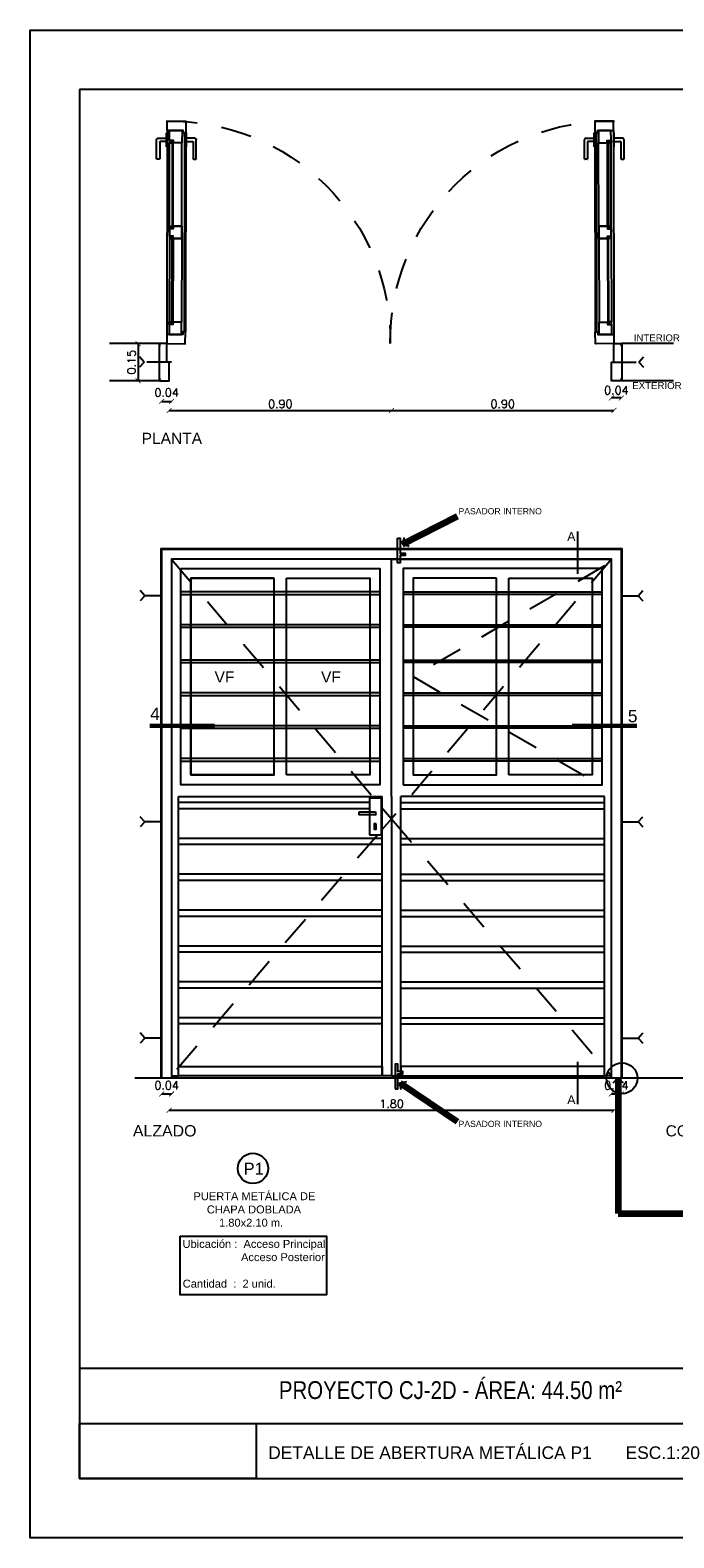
# Model space of a CAD drawing. Header units: millimetres. Extents: x 201 to 840, y 135 to 685.
# Tile 203 of 219: x 422.45 to 425.06, y 326.4 to 332.5. Entities that reach past the tile are written whole.
import ezdxf
from ezdxf.enums import TextEntityAlignment as Align

# ---------------------------------------------------------------- set-up
doc = ezdxf.new("R2010")
doc.units = ezdxf.units.MM
doc.linetypes.add('HIDDEN2', pattern=[0.1875, 0.125, -0.0625])
for name, color, linetype in [('01', 1, 'Continuous'), ('02', 2, 'Continuous'), ('03', 3, 'Continuous'), ('04', 4, 'Continuous'), ('ABERTURAS', 2, 'Continuous'), ('COTA DETALLE', 1, 'Continuous'), ('LAMINA', 6, 'Continuous'), ('LINEA DE CORTE', 4, 'Continuous'), ('LLAMADAS', 1, 'Continuous'), ('muro', 6, 'Continuous'), ('piso', 1, 'Continuous'), ('TEXTO DETALLE', 2, 'Continuous'), ('TEXTO LAMINA', 2, 'Continuous'), ('TEXTOS VARIOS', 3, 'Continuous')]:
    doc.layers.add(name, color=color, linetype=linetype)
doc.styles.add('ARIAL', font='arial.ttf', dxfattribs={"height": 0.06})
doc.styles.add('ROMANS', font='romans.shx')
doc.styles.add('STYLE1', font='ARIALUNI.TTF', dxfattribs={"height": 0.09})
doc.dimstyles.new('cota', dxfattribs={"dimscale": 0, "dimtxt": 0.11, "dimasz": 0.15, "dimexe": 0, "dimexo": 1.15, "dimgap": 0, "dimtad": 0, "dimzin": 0, "dimdsep": 46, "dimtxsty": 'STYLE1', "dimblk": 'OPEN90', "dimblk1": 'OPEN90', "dimblk2": 'CLOSEDBLANK', "dimcen": 1, "dimse1": 1, "dimse2": 1, "dimclrd": 1, "dimclre": 1, "dimclrt": 3, "dimadec": 0, "dimazin": 0, "dimtfac": 1, "dimtmove": 2, "dimatfit": 1, "dimldrblk": 'OPEN90', "dimfxl": 1, "dimtolj": 1, "dimtzin": 0, "dimarcsym": 0})
doc.dimstyles.new('COTAS5', dxfattribs={"dimscale": 0, "dimtxt": 0.05, "dimasz": 0.03, "dimexe": 0.18, "dimexo": 0.06, "dimgap": 0.01, "dimtad": 1, "dimzin": 1, "dimdsep": 46, "dimtxsty": 'ROMANS', "dimblk1": 'ARCHTICK', "dimblk2": 'ARCHTICK', "dimsah": 1, "dimcen": 0.2, "dimse1": 1, "dimse2": 1, "dimclrd": 1, "dimclre": 1, "dimclrt": 2, "dimazin": 0, "dimtfac": 3, "dimtmove": 2, "dimatfit": 3, "dimldrblk": 'ARCHTICK', "dimfxl": 1, "dimtolj": 1, "dimtzin": 0, "dimarcsym": 0})
picture_1 = doc.add_image_def('image1.jpg', size_in_pixel=(635, 198))
picture_2 = doc.add_image_def('image5.jpg', size_in_pixel=(635, 198))

# ---------------------------------------------------------------- blocks, each defined once
blk = doc.blocks.new('_ARCHTICK')
at = {"color": 0, "linetype": 'ByBlock', "const_width": 0.15}
blk.add_lwpolyline([(-0.5, -0.5), (0.5, 0.5)], dxfattribs=at)
blk = doc.blocks.new('*D162')
at = {"layer": 'COTA DETALLE', "color": 1, "ltscale": 0.01}
blk.add_line((422.8907, 331.2351), (422.8907, 331.0851), dxfattribs=at)
at = {"layer": 'DEFPOINTS', "color": 0, "ltscale": 0.01}
for p in [(422.9255, 331.2351), (422.8907, 331.0851), (422.9255, 331.0851)]:
    blk.add_point(p, dxfattribs=at)
at = {"layer": 'COTA DETALLE', "color": 1, "ltscale": 0.01, "xscale": 0.02, "yscale": 0.02, "zscale": 0.02}
for p, rotation in [((422.8907, 331.2351), 90), ((422.8907, 331.0851), 270)]:
    blk.add_blockref('_ARCHTICK', p, dxfattribs=dict(at, rotation=rotation))
at = {"layer": 'COTA DETALLE', "color": 2, "ltscale": 0.01, "insert": (422.8642, 331.1601), "char_height": 0.033, "attachment_point": 5, "rotation": 90, "style": 'ROMANS'}
blk.add_mtext('\\A1;0.15', dxfattribs=at)
blk = doc.blocks.new('*D163')
at = {"layer": 'COTA DETALLE', "color": 1, "ltscale": 0.01}
blk.add_line((422.9862, 331.0015), (423.0262, 331.0015), dxfattribs=at)
at = {"layer": 'DEFPOINTS', "color": 0, "ltscale": 0.01}
for p in [(422.9862, 331.0851), (423.0262, 331.0851), (423.0262, 331.0015)]:
    blk.add_point(p, dxfattribs=at)
at = {"layer": 'COTA DETALLE', "color": 1, "ltscale": 0.01, "xscale": 0.02, "yscale": 0.02, "zscale": 0.02, "rotation": 180}
blk.add_blockref('_ARCHTICK', (422.9862, 331.0015), dxfattribs=at)
at = {"layer": 'COTA DETALLE', "color": 1, "ltscale": 0.01, "xscale": 0.02, "yscale": 0.02, "zscale": 0.02}
blk.add_blockref('_ARCHTICK', (423.0262, 331.0015), dxfattribs=at)
at = {"layer": 'COTA DETALLE', "color": 2, "ltscale": 0.01, "insert": (423.0062, 331.0373), "char_height": 0.033, "attachment_point": 5, "style": 'ROMANS'}
blk.add_mtext('\\A1;0.04', dxfattribs=at)
blk = doc.blocks.new('*D164')
at = {"layer": 'COTA DETALLE', "color": 1, "ltscale": 0.01}
blk.add_line((423.0162, 330.9647), (423.9162, 330.9647), dxfattribs=at)
at = {"layer": 'DEFPOINTS', "color": 0, "ltscale": 0.01}
for p in [(423.0162, 331.1941), (423.9162, 331.1926), (423.9162, 330.9647)]:
    blk.add_point(p, dxfattribs=at)
at = {"layer": 'COTA DETALLE', "color": 1, "ltscale": 0.01, "xscale": 0.02, "yscale": 0.02, "zscale": 0.02, "rotation": 180}
blk.add_blockref('_ARCHTICK', (423.0162, 330.9647), dxfattribs=at)
at = {"layer": 'COTA DETALLE', "color": 1, "ltscale": 0.01, "xscale": 0.02, "yscale": 0.02, "zscale": 0.02}
blk.add_blockref('_ARCHTICK', (423.9162, 330.9647), dxfattribs=at)
at = {"layer": 'COTA DETALLE', "color": 2, "ltscale": 0.01, "insert": (423.4662, 330.9912), "char_height": 0.033, "attachment_point": 5, "style": 'ROMANS'}
blk.add_mtext('\\A1;0.90', dxfattribs=at)
blk = doc.blocks.new('*D165')
at = {"layer": 'COTA DETALLE', "color": 1, "ltscale": 0.01}
blk.add_line((424.8462, 331.0154), (424.8062, 331.0154), dxfattribs=at)
at = {"layer": 'DEFPOINTS', "color": 0, "ltscale": 0.01}
for p in [(424.8062, 331.0851), (424.8462, 331.0851), (424.8062, 331.0154)]:
    blk.add_point(p, dxfattribs=at)
at = {"layer": 'COTA DETALLE', "color": 1, "ltscale": 0.01, "xscale": 0.02, "yscale": 0.02, "zscale": 0.02, "rotation": 180}
blk.add_blockref('_ARCHTICK', (424.8062, 331.0154), dxfattribs=at)
at = {"layer": 'COTA DETALLE', "color": 1, "ltscale": 0.01, "xscale": 0.02, "yscale": 0.02, "zscale": 0.02}
blk.add_blockref('_ARCHTICK', (424.8462, 331.0154), dxfattribs=at)
at = {"layer": 'COTA DETALLE', "color": 2, "ltscale": 0.01, "insert": (424.8262, 331.0464), "char_height": 0.033, "attachment_point": 5, "style": 'ROMANS'}
blk.add_mtext('\\A1;0.04', dxfattribs=at)
blk = doc.blocks.new('*D166')
at = {"layer": 'COTA DETALLE', "color": 1, "ltscale": 0.01}
blk.add_line((423.9162, 330.9647), (424.8162, 330.9647), dxfattribs=at)
at = {"layer": 'DEFPOINTS', "color": 0, "ltscale": 0.01}
for p in [(423.9162, 331.1976), (424.8162, 331.1926), (424.8162, 330.9647)]:
    blk.add_point(p, dxfattribs=at)
at = {"layer": 'COTA DETALLE', "color": 1, "ltscale": 0.01, "xscale": 0.02, "yscale": 0.02, "zscale": 0.02, "rotation": 180}
blk.add_blockref('_ARCHTICK', (423.9162, 330.9647), dxfattribs=at)
at = {"layer": 'COTA DETALLE', "color": 1, "ltscale": 0.01, "xscale": 0.02, "yscale": 0.02, "zscale": 0.02}
blk.add_blockref('_ARCHTICK', (424.8162, 330.9647), dxfattribs=at)
at = {"layer": 'COTA DETALLE', "color": 2, "ltscale": 0.01, "insert": (424.3662, 330.9912), "char_height": 0.033, "attachment_point": 5, "style": 'ROMANS'}
blk.add_mtext('\\A1;0.90', dxfattribs=at)
blk = doc.blocks.new('*D167')
at = {"layer": 'COTA DETALLE', "color": 1, "ltscale": 0.01}
blk.add_line((422.9862, 328.2), (423.0262, 328.2), dxfattribs=at)
at = {"layer": 'DEFPOINTS', "color": 0, "ltscale": 0.01}
for p in [(422.9862, 328.2633), (423.0262, 328.2633), (423.0262, 328.2)]:
    blk.add_point(p, dxfattribs=at)
at = {"layer": 'COTA DETALLE', "color": 1, "ltscale": 0.01, "xscale": 0.02, "yscale": 0.02, "zscale": 0.02, "rotation": 180}
blk.add_blockref('_ARCHTICK', (422.9862, 328.2), dxfattribs=at)
at = {"layer": 'COTA DETALLE', "color": 1, "ltscale": 0.01, "xscale": 0.02, "yscale": 0.02, "zscale": 0.02}
blk.add_blockref('_ARCHTICK', (423.0262, 328.2), dxfattribs=at)
at = {"layer": 'COTA DETALLE', "color": 2, "ltscale": 0.01, "insert": (423.0062, 328.2347), "char_height": 0.033, "attachment_point": 5, "style": 'ROMANS'}
blk.add_mtext('\\A1;0.04', dxfattribs=at)
blk = doc.blocks.new('*D168')
at = {"layer": 'COTA DETALLE', "color": 1, "ltscale": 0.01}
blk.add_line((424.8062, 328.2), (424.8462, 328.2), dxfattribs=at)
at = {"layer": 'DEFPOINTS', "color": 0, "ltscale": 0.01}
for p in [(424.8062, 328.2633), (424.8462, 328.2633), (424.8462, 328.2)]:
    blk.add_point(p, dxfattribs=at)
at = {"layer": 'COTA DETALLE', "color": 1, "ltscale": 0.01, "xscale": 0.02, "yscale": 0.02, "zscale": 0.02, "rotation": 180}
blk.add_blockref('_ARCHTICK', (424.8062, 328.2), dxfattribs=at)
at = {"layer": 'COTA DETALLE', "color": 1, "ltscale": 0.01, "xscale": 0.02, "yscale": 0.02, "zscale": 0.02}
blk.add_blockref('_ARCHTICK', (424.8462, 328.2), dxfattribs=at)
at = {"layer": 'COTA DETALLE', "color": 2, "ltscale": 0.01, "insert": (424.8262, 328.2347), "char_height": 0.033, "attachment_point": 5, "style": 'ROMANS'}
blk.add_mtext('\\A1;0.04', dxfattribs=at)
blk = doc.blocks.new('*D169')
at = {"layer": 'COTA DETALLE', "color": 1, "ltscale": 0.01}
blk.add_line((423.0162, 328.1336), (424.8162, 328.1336), dxfattribs=at)
at = {"layer": 'DEFPOINTS', "color": 0, "ltscale": 0.01}
for p in [(423.0162, 328.2733), (424.8162, 328.2733), (424.8162, 328.1336)]:
    blk.add_point(p, dxfattribs=at)
at = {"layer": 'COTA DETALLE', "color": 1, "ltscale": 0.01, "xscale": 0.02, "yscale": 0.02, "zscale": 0.02, "rotation": 180}
blk.add_blockref('_ARCHTICK', (423.0162, 328.1336), dxfattribs=at)
at = {"layer": 'COTA DETALLE', "color": 1, "ltscale": 0.01, "xscale": 0.02, "yscale": 0.02, "zscale": 0.02}
blk.add_blockref('_ARCHTICK', (424.8162, 328.1336), dxfattribs=at)
at = {"layer": 'COTA DETALLE', "color": 2, "ltscale": 0.01, "insert": (423.9162, 328.1601), "char_height": 0.033, "attachment_point": 5, "style": 'ROMANS'}
blk.add_mtext('\\A1;1.80', dxfattribs=at)
blk = doc.blocks.new('_ClosedBlank')
at = {"color": 0, "linetype": 'ByBlock', "lineweight": -2}
for p, q in [((-1, 0.17), (0, 0)), ((-1, 0.17), (-1, -0.17)), ((0, 0), (-1, -0.17))]:
    blk.add_line(p, q, dxfattribs=at)
blk = doc.blocks.new('_OPEN90')
at = {"color": 0, "linetype": 'ByBlock'}
for p, q in [((0, 0), (-1, 0)), ((-0.5, 0.5), (0, 0)), ((0, 0), (-0.5, -0.5))]:
    blk.add_line(p, q, dxfattribs=at)
blk = doc.blocks.new('A$C3420644B')
at = {"layer": '01'}
for p, q in [((0.0375, 0.2814), (0.8625, 0.2814)), ((0.0475, 0.2114), (0.8525, 0.2114)), ((0.0475, 0.2064), (0.8525, 0.2064))]:
    blk.add_line(p, q, dxfattribs=at)
for points in [[(0.0775, 0.2609), (0.43, 0.2609), (0.43, 0.2569), (0.0775, 0.2569)], [(0.8225, 0.2609), (0.47, 0.2609), (0.47, 0.2569), (0.8225, 0.2569)]]:
    blk.add_lwpolyline(points, dxfattribs=at)
at = {"layer": '02'}
for p, q in [((0.435, 0.2714), (0.0878, 0.2714)), ((0.465, 0.2714), (0.8122, 0.2714)), ((0.425, 0.2214), (0.0875, 0.2214)), ((0.475, 0.2214), (0.8125, 0.2214))]:
    blk.add_line(p, q, dxfattribs=at)
at = {"layer": '03'}
for points in [[(0, 0.2814), (0, 0.2064), (0.0475, 0.2064), (0.0475, 0.2164), (0.0375, 0.2164), (0.0375, 0.2814), (0, 0.2814), (0, 0.2814)], [(0.0375, 0.2214), (0.0375, 0.2214), (0.0875, 0.2214), (0.0875, 0.2564), (0.0775, 0.2564), (0.0775, 0.2714), (0.0375, 0.2714), (0.0375, 0.2499), (0.0375, 0.2499), (0.0375, 0.2214), (0.0375, 0.2214)], [(0.475, 0.2214), (0.475, 0.2214), (0.425, 0.2214), (0.425, 0.2564), (0.435, 0.2564), (0.435, 0.2714), (0.475, 0.2714), (0.475, 0.2714), (0.475, 0.2714)], [(0.425, 0.2214), (0.425, 0.2214), (0.475, 0.2214), (0.475, 0.2564), (0.465, 0.2564), (0.465, 0.2714), (0.425, 0.2714), (0.425, 0.2714), (0.425, 0.2714)], [(0.425, 0.2564), (0.425, 0.2214), (0.425, 0.2214)], [(0.475, 0.2564), (0.475, 0.2214), (0.475, 0.2214)], [(0.8625, 0.2214), (0.8625, 0.2214), (0.8125, 0.2214), (0.8125, 0.2564), (0.8225, 0.2564), (0.8225, 0.2714), (0.8625, 0.2714), (0.8625, 0.2499), (0.8625, 0.2499), (0.8625, 0.2214), (0.8625, 0.2214)], [(0.9, 0.2814), (0.9, 0.2064), (0.8525, 0.2064), (0.8525, 0.2164), (0.8625, 0.2164), (0.8625, 0.2814), (0.9, 0.2814), (0.9, 0.2814)]]:
    blk.add_lwpolyline(points, dxfattribs=at)
for points in [[(0.0878, 0.2714), (0.0878, 0.2614), (0.0778, 0.2614), (0.0778, 0.2714)], [(0.4247, 0.2714), (0.4247, 0.2614), (0.4347, 0.2614), (0.4347, 0.2714)], [(0.4753, 0.2714), (0.4753, 0.2614), (0.4653, 0.2614), (0.4653, 0.2714)], [(0.8122, 0.2714), (0.8122, 0.2614), (0.8222, 0.2614), (0.8222, 0.2714)], [(0.8122, 0.2714), (0.8122, 0.2614), (0.8222, 0.2614), (0.8222, 0.2714)]]:
    blk.add_lwpolyline(points, close=True, dxfattribs=at)
at = {"layer": 'ABERTURAS', "linetype": 'HIDDEN2'}
for points in [[(0.0817, 0.2846), (0.0817, 0.3094, -0.414214), (0.0837, 0.3114), (0.152, 0.3114, 0.414214), (0.154, 0.3134), (0.154, 0.3221, 0.414214), (0.152, 0.3241), (0.0753, 0.3241, 0.414214), (0.069, 0.3178), (0.069, 0.2846)], [(0.0817, 0.2032), (0.0817, 0.1784, 0.414214), (0.0837, 0.1764), (0.152, 0.1764, -0.414214), (0.154, 0.1744), (0.154, 0.1658, -0.414214), (0.152, 0.1638), (0.0753, 0.1638, -0.414214), (0.069, 0.1701), (0.069, 0.2032)]]:
    blk.add_lwpolyline(points, format="xyb", dxfattribs=at)
for points in [[(0.1032, 0.2814), (0.1032, 0.2846), (0.0475, 0.2846), (0.0475, 0.2814)], [(0.1032, 0.2064), (0.1032, 0.2032), (0.0475, 0.2032), (0.0475, 0.2064)]]:
    blk.add_lwpolyline(points, dxfattribs=at)
blk = doc.blocks.new('puerta ventana')
at = {"layer": 'ABERTURAS', "ltscale": 0.01}
for points in [[(318.8755, 344.459), (318.8655, 344.459), (318.8655, 344.429), (318.8655, 344.419), (318.9155, 344.419), (318.9405, 344.419), (318.9405, 344.429), (319.0155, 344.429), (319.0155, 344.459), (319.0055, 344.459)], [(318.8755, 342.5895), (318.8655, 342.5895), (318.8655, 342.6195), (318.8655, 342.6295), (318.9155, 342.6295), (318.9405, 342.6295), (318.9405, 342.6195), (319.0155, 342.6195), (319.0155, 342.5895), (319.0055, 342.5895)]]:
    blk.add_lwpolyline(points, dxfattribs=at)
at = {"layer": 'ABERTURAS', "color": 250, "linetype": 'HIDDEN2'}
for centre, start, end in [((319.027, 344.4129), 269.26166, 1.17131), ((319.027, 342.6356), 358.82869, 90.73834)]:
    blk.add_arc(centre, 0.8887, start, end, dxfattribs=at)
at = {"layer": '01', "extrusion": (0, 0, -1), "zscale": -1, "rotation": 0.1104346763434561}
blk.add_blockref('A$C3420644B', (-319.915, 344.1458), dxfattribs=at)
at = {"layer": '01', "extrusion": (0, 0, -1), "xscale": -1, "zscale": -1, "rotation": 179.8895653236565}
blk.add_blockref('A$C3420644B', (-319.915, 342.9027), dxfattribs=at)

msp = doc.modelspace()

# ---------------------------------------------------------------- linework, layer by layer
msp.add_lwpolyline([(426.2444, 332.5032), (426.2444, 326.4042), (422.4538, 326.4042), (422.4538, 332.5032)], close=True)
at = {"layer": '01'}
for points in [[(423.9162, 329.4033), (423.9162, 330.3633), (423.0262, 330.3633)], [(423.9162, 329.4033), (423.9162, 330.3633), (424.8062, 330.3633)], [(423.4412, 330.2858), (423.1036, 330.2858), (423.1036, 329.4908), (423.4412, 329.4908)], [(423.4411, 329.4908), (423.1036, 329.4908), (423.1036, 330.2858), (423.4411, 330.2858)], [(423.4911, 330.2858), (423.8287, 330.2858), (423.8287, 329.4908), (423.4911, 329.4908)], [(423.4911, 329.4908), (423.4911, 330.2858)], [(424.3912, 329.4908), (424.3912, 330.2858)], [(424.3912, 330.2858), (424.7287, 330.2858), (424.7287, 329.4908), (424.3912, 329.4908)], [(423.8687, 330.2304), (423.0637, 330.2304)], [(423.0637, 330.2204), (423.8687, 330.2204)], [(423.9637, 330.2304), (424.7687, 330.2304)], [(424.7687, 330.2204), (423.9637, 330.2204)], [(423.8687, 330.0976), (423.0637, 330.0976)], [(423.0637, 330.0876), (423.8687, 330.0876)], [(423.9637, 330.0976), (424.7687, 330.0976)], [(424.7687, 330.0876), (423.9637, 330.0876)], [(423.8687, 329.9547), (423.0637, 329.9547)], [(423.0637, 329.9447), (423.8687, 329.9447)], [(423.9637, 329.9547), (424.7687, 329.9547)], [(424.7687, 329.9447), (423.9637, 329.9447)], [(423.8687, 329.8219), (423.0637, 329.8219)], [(423.0637, 329.8119), (423.8687, 329.8119)], [(423.9637, 329.8219), (424.7687, 329.8219)], [(424.7687, 329.8119), (423.9637, 329.8119)], [(423.8687, 329.689), (423.0637, 329.689)], [(423.0637, 329.679), (423.8687, 329.679)], [(423.9637, 329.689), (424.7687, 329.689)], [(424.7687, 329.679), (423.9637, 329.679)], [(423.8687, 329.5562), (423.0637, 329.5562)], [(423.0637, 329.5462), (423.8687, 329.5462)], [(423.9637, 329.5562), (424.7687, 329.5562)], [(424.7687, 329.5462), (423.9637, 329.5462)], [(423.0262, 328.2733), (423.0537, 328.2733), (423.0537, 329.4033)], [(423.0537, 329.4033), (423.8787, 329.4033)], [(423.9162, 329.4033), (423.9162, 329.4033), (423.9162, 328.2733), (423.8787, 328.2733), (423.8787, 329.4033)], [(423.9162, 329.4033), (423.9162, 329.4033), (423.9162, 328.2733), (423.9537, 328.2733), (423.9537, 329.4033)], [(424.7787, 329.4033), (423.9537, 329.4033)], [(424.8062, 328.2733), (424.7787, 328.2733), (424.7787, 329.4033)]]:
    msp.add_lwpolyline(points, dxfattribs=at)
at = {"layer": '01', "linetype": 'HIDDEN2'}
for points in [[(423.0262, 330.3633), (423.8452, 329.397)], [(424.8062, 330.3633), (423.9162, 329.3133), (424.8062, 328.2733)], [(424.7787, 330.3358), (424.0037, 329.8883), (424.7787, 329.4408)], [(423.8762, 329.3605), (423.9162, 329.3133), (423.8762, 329.2665)], [(423.8603, 329.248), (423.0262, 328.2733)]]:
    msp.add_lwpolyline(points, dxfattribs=at)
at = {"layer": '01'}
for points in [[(423.0637, 330.3258), (423.8687, 330.3258), (423.8687, 329.4508), (423.0637, 329.4508)], [(423.9637, 329.4508), (424.7687, 329.4508), (424.7687, 330.3258), (423.9637, 330.3258)], [(423.4411, 330.2858), (423.1036, 330.2858), (423.1036, 329.4908), (423.4411, 329.4908)], [(424.3412, 330.2858), (424.0037, 330.2858), (424.0037, 329.4908), (424.3412, 329.4908)], [(423.8787, 328.2733), (423.0537, 328.2733), (423.0537, 328.3108), (423.8787, 328.3108)], [(423.9537, 328.2733), (424.7787, 328.2733), (424.7787, 328.3108), (423.9537, 328.3108)]]:
    msp.add_lwpolyline(points, close=True, dxfattribs=at)
at = {"layer": '01', "ltscale": 0.01}
msp.add_lwpolyline([(423.0604, 327.6249), (423.6536, 327.6249), (423.6535, 327.3875), (423.0604, 327.3875)], close=True, dxfattribs=at)
at = {"layer": '02', "ltscale": 3.5}
for p, q in [((423.8484, 329.3402), (423.7843, 329.3402)), ((423.7843, 329.3402), (423.7843, 329.3289)), ((423.8484, 329.3289), (423.7843, 329.3289))]:
    msp.add_line(p, q, dxfattribs=at)
for points in [[(423.8266, 329.248), (423.8762, 329.248), (423.8762, 329.397), (423.8266, 329.397)], [(423.8542, 329.2924), (423.8466, 329.2924), (423.8466, 329.271), (423.8542, 329.271)]]:
    msp.add_lwpolyline(points, close=True, dxfattribs=at)
at = {"layer": '02', "ltscale": 0.01}
msp.add_circle((423.3554, 327.8984), 0.0613, dxfattribs=at)
at = {"layer": '02', "ltscale": 3.5}
for start, end in [(360, 90), (270, 360)]:
    msp.add_arc((423.8484, 329.3346), 0.00564, start, end, dxfattribs=at)
at = {"layer": '03', "linetype": 'HIDDEN2', "ltscale": 0.1}
for p, q in [((422.9156, 331.1601), (422.8962, 331.1811)), ((424.9168, 331.1601), (424.9362, 331.1811)), ((422.9156, 331.1601), (422.8962, 331.14)), ((423.0262, 331.1601), (422.9156, 331.1601)), ((424.8061, 331.1601), (424.9168, 331.1601)), ((424.9168, 331.1601), (424.9362, 331.14)), ((422.9181, 330.2153), (422.8987, 330.2363)), ((422.9181, 330.2153), (422.8987, 330.1952)), ((422.9862, 330.2153), (422.9181, 330.2153)), ((424.8462, 330.2153), (424.9143, 330.2153)), ((424.9143, 330.2153), (424.9337, 330.2363)), ((424.9143, 330.2153), (424.9337, 330.1952)), ((422.9181, 329.3004), (422.8987, 329.3214)), ((422.9181, 329.3004), (422.8987, 329.2804)), ((422.9862, 329.3004), (422.9181, 329.3004)), ((424.8462, 329.3004), (424.9143, 329.3004)), ((424.9143, 329.3004), (424.9337, 329.3214)), ((424.9143, 329.3004), (424.9337, 329.2804)), ((422.9181, 328.4255), (422.8987, 328.4465)), ((424.9143, 328.4255), (424.9337, 328.4465)), ((422.9181, 328.4255), (422.8987, 328.4055)), ((422.9862, 328.4255), (422.9181, 328.4255)), ((424.8462, 328.4255), (424.9143, 328.4255)), ((424.9143, 328.4255), (424.9337, 328.4055))]:
    msp.add_line(p, q, dxfattribs=at)
at = {"layer": '04', "ltscale": 3.5}
msp.add_line((425.6061, 328.2633), (422.8772, 328.2633), dxfattribs=at)
at = {"layer": 'ABERTURAS', "ltscale": 0.01}
msp.add_lwpolyline([(424.8462, 331.0951), (424.8462, 331.0851), (424.8062, 331.0851), (424.8062, 331.0851), (424.8061, 331.1601), (424.8061, 331.1601), (424.8162, 331.1601), (424.8162, 331.2351), (424.8462, 331.2351), (424.8462, 331.2251)], dxfattribs=at)
at = {"layer": 'ABERTURAS'}
for points in [[(423.9411, 330.4477), (423.9511, 330.4477), (423.9511, 330.3877), (423.9711, 330.3877), (423.9711, 330.3777), (423.9511, 330.3777), (423.9511, 330.3477), (423.9411, 330.3477)], [(423.9314, 328.221), (423.9414, 328.221), (423.9414, 328.281), (423.9614, 328.281), (423.9614, 328.291), (423.9414, 328.291), (423.9414, 328.321), (423.9314, 328.321)]]:
    msp.add_lwpolyline(points, close=True, dxfattribs=at)
for points in [[(422.9862, 328.2633), (422.9862, 330.4033), (424.8462, 330.4033), (424.8462, 328.2633)], [(424.8062, 328.2633), (424.8062, 330.3633), (423.0262, 330.3633), (423.0262, 328.2633)]]:
    msp.add_lwpolyline(points, dxfattribs=at)
at = {"layer": 'ABERTURAS', "color": 1}
for points in [[(423.8266, 329.3783), (423.0537, 329.3783)], [(423.0572, 329.3783), (423.0537, 329.3783)], [(423.8266, 329.3533), (423.0537, 329.3533)], [(423.0572, 329.3533), (423.0537, 329.3533)], [(423.9562, 329.3783), (424.7787, 329.3783)], [(423.9562, 329.3533), (424.7787, 329.3533)], [(423.8762, 329.2333), (423.0537, 329.2333)], [(423.9562, 329.2333), (424.7787, 329.2333)], [(423.8762, 329.2083), (423.0537, 329.2083)], [(423.9562, 329.2083), (424.7787, 329.2083)], [(423.8762, 329.0883), (423.0537, 329.0883)], [(423.8762, 329.0633), (423.0537, 329.0633)], [(423.9562, 329.0883), (424.7787, 329.0883)], [(423.9562, 329.0633), (424.7787, 329.0633)], [(423.8762, 328.9433), (423.0537, 328.9433)], [(423.9562, 328.9433), (424.7787, 328.9433)], [(423.8762, 328.9183), (423.0537, 328.9183)], [(423.9562, 328.9183), (424.7787, 328.9183)], [(423.8762, 328.7983), (423.0537, 328.7983)], [(423.8762, 328.7733), (423.0537, 328.7733)], [(423.9562, 328.7983), (424.7787, 328.7983)], [(423.9562, 328.7733), (424.7787, 328.7733)], [(423.8762, 328.6533), (423.0537, 328.6533)], [(423.8762, 328.6283), (423.0537, 328.6283)], [(423.9562, 328.6533), (424.7787, 328.6533)], [(423.9562, 328.6283), (424.7787, 328.6283)], [(423.8762, 328.5083), (423.0537, 328.5083)], [(423.9562, 328.5083), (424.7787, 328.5083)], [(423.8762, 328.4833), (423.0537, 328.4833)], [(423.9562, 328.4833), (424.7787, 328.4833)]]:
    msp.add_lwpolyline(points, dxfattribs=at)
at = {"layer": 'LAMINA', "color": 2, "ltscale": 0.01}
msp.add_line((426.0444, 327.0898), (422.6538, 327.0898), dxfattribs=at)
at = {"layer": 'LAMINA'}
msp.add_lwpolyline([(422.6538, 332.2632), (422.6538, 326.6442), (426.0444, 326.6442), (426.0444, 332.2632)], close=True, dxfattribs=at)
at = {"layer": 'LAMINA', "color": 1, "ltscale": 0.01}
msp.add_lwpolyline([(422.6538, 326.867), (426.0444, 326.867)], dxfattribs=at)
at = {"layer": 'LINEA DE CORTE'}
for p, q in [((424.6692, 330.4755), (424.6692, 330.3033)), ((424.6692, 328.3303), (424.6692, 328.1581))]:
    msp.add_line(p, q, dxfattribs=at)
at = {"layer": 'LINEA DE CORTE', "color": 3, "lineweight": 60, "ltscale": 3.5}
for p, q in [((422.9384, 329.689), (423.1999, 329.689)), ((424.647, 329.689), (424.9097, 329.689))]:
    msp.add_line(p, q, dxfattribs=at)
at = {"layer": 'LLAMADAS', "ltscale": 0.8}
msp.add_circle((424.8487, 328.2633), 0.0624, dxfattribs=at)
at = {"layer": 'muro'}
for points in [[(422.9837, 331.2351), (422.7746, 331.2351)], [(422.9767, 331.0851), (422.9767, 331.2351)], [(425.0578, 331.2351), (424.8487, 331.2351)], [(424.8487, 331.2351), (424.8487, 331.0851)], [(422.9837, 331.0851), (422.7746, 331.0851)], [(425.0578, 331.0851), (424.8487, 331.0851)]]:
    msp.add_lwpolyline(points, dxfattribs=at)
at = {"layer": 'muro', "ltscale": 0.01}
msp.add_lwpolyline([(422.9837, 328.2633), (422.9837, 330.4058), (424.8487, 330.4058), (424.8487, 328.2633)], dxfattribs=at)

# ---------------------------------------------------------------- block references
at = {"layer": 'piso', "xscale": -1, "rotation": 270}
msp.add_blockref('puerta ventana', (80.3872, 12.2195), dxfattribs=at)

# ---------------------------------------------------------------- texts
at = {"layer": 'LINEA DE CORTE', "color": 4, "ltscale": 3.5, "style": 'ARIAL'}
for s, p in [('4', (422.9396, 329.7127)), ('5', (424.8727, 329.7037))]:
    msp.add_text(s, height=0.05, dxfattribs=at).set_placement(p)
at = {"layer": 'LINEA DE CORTE', "color": 1, "style": 'ARIAL'}
for p in [(424.6272, 330.4368), (424.6272, 328.1586)]:
    msp.add_attdef('A', p, 'LETRA...', height=0.036, dxfattribs=at)
at = {"layer": 'LLAMADAS', "color": 2, "ltscale": 0.01, "char_height": 0.025, "attachment_point": 1, "style": 'ARIAL'}
for insert in [(424.1872, 330.5697), (424.1877, 328.0913)]:
    msp.add_mtext('PASADOR INTERNO', dxfattribs=dict(at, insert=insert))
at = {"layer": 'TEXTO DETALLE', "ltscale": 3.5, "style": 'ARIAL'}
for s, p in [('INTERIOR', (424.8966, 331.2444)), ('EXTERIOR', (424.8905, 331.0516))]:
    msp.add_text(s, height=0.028, dxfattribs=at).set_placement(p)
at = {"layer": 'TEXTO DETALLE', "style": 'ARIAL'}
msp.add_text('ALZADO', height=0.046, dxfattribs=at).set_placement((422.8697, 328.0278))
at = {"layer": 'TEXTO DETALLE', "char_height": 0.045, "attachment_point": 1, "style": 'ARIAL'}
for s, insert, width in [('PLANTA', (422.905, 330.8746), 1.49703), ('VF', (423.2001, 329.9093), 0.104227), ('VF', (423.6311, 329.9093), 0.104227), ('CORTE A', (425.0256, 328.0731), 1.49703)]:
    msp.add_mtext(s, dxfattribs=dict(at, insert=insert, width=width))
at = {"layer": 'TEXTO LAMINA', "color": 2, "style": 'ARIAL'}
msp.add_text('DETALLE DE ABERTURA METÁLICA P1       ESC.1:20', height=0.051149, dxfattribs=at).set_placement((423.417, 326.7232))
at = {"layer": 'TEXTO LAMINA', "insert": (423.4606, 327.0378), "char_height": 0.072, "attachment_point": 1, "style": 'ARIAL'}
msp.add_mtext_dynamic_manual_height_columns('{\\fTechnic|b0|i0|c2|p2;PROYECTO CJ-2D - ÁREA: 44.50 m²}', width=4.338061, gutter_width=12.5, heights=[0], dxfattribs=at)
at = {"layer": 'TEXTOS VARIOS', "color": 4, "style": 'ARIAL'}
msp.add_text('P1', height=0.04791, dxfattribs=at).set_placement((423.3996, 327.8738), align=Align.RIGHT)
at = {"layer": 'TEXTOS VARIOS', "color": 4, "char_height": 0.032097, "attachment_point": 1, "style": 'ARIAL'}
for s, insert, width in [('\\pi0.068636;PUERTA METÁLICA DE \\P\\pi0.12282;CHAPA DOBLADA \\P\\pi0.17224;1.80x2.10 m.', (423.0461, 327.8021), 0.624722), ('Ubicación :  Acceso Principal\\P                   Acceso Posterior                  ', (423.0706, 327.6092), 1.497856), ('Cantidad  :  2 unid.', (423.0713, 327.4486), 1.497856)]:
    msp.add_mtext(s, dxfattribs=dict(at, insert=insert, width=width))

# ---------------------------------------------------------------- dimensions: what is measured, and where the dimension line sits
at = {"layer": 'COTA DETALLE', "ltscale": 0.01}
dim = msp.add_linear_dim(base=(422.8907, 331.0851), p1=(422.9255, 331.2351), p2=(422.9255, 331.0851), angle=90, dimstyle='COTAS5', override={"dimscale": 1, "dimtxt": 0.033, "dimasz": 0.02, "dimdec": 2, "dimlwd": 65535}, dxfattribs=at)
dim.commit()
dim.dimension.update_dxf_attribs({"geometry": '*D162', "text_midpoint": (422.8642, 331.1601)})
for base, p1, p2, picture, middle in [((423.9162, 330.9647), (423.0162, 331.1941), (423.9162, 331.1926), '*D164', (423.4662, 330.9912)), ((424.8162, 330.9647), (423.9162, 331.1976), (424.8162, 331.1926), '*D166', (424.3662, 330.9912)), ((424.8162, 328.1336), (423.0162, 328.2733), (424.8162, 328.2733), '*D169', (423.9162, 328.1601))]:
    dim = msp.add_linear_dim(base=base, p1=p1, p2=p2, dimstyle='COTAS5', override={"dimscale": 1, "dimtxt": 0.033, "dimasz": 0.02, "dimdec": 2, "dimlwd": 65535}, dxfattribs=at)
    dim.commit()
    dim.dimension.update_dxf_attribs({"geometry": picture, "text_midpoint": middle})
for base, p1, p2, picture, middle in [((423.0262, 331.0015), (422.9862, 331.0851), (423.0262, 331.0851), '*D163', (423.0062, 331.0373)), ((424.8062, 331.0154), (424.8462, 331.0851), (424.8062, 331.0851), '*D165', (424.8262, 331.0464)), ((423.0262, 328.2), (422.9862, 328.2633), (423.0262, 328.2633), '*D167', (423.0062, 328.2347)), ((424.8462, 328.2), (424.8062, 328.2633), (424.8462, 328.2633), '*D168', (424.8262, 328.2347))]:
    dim = msp.add_linear_dim(base=base, p1=p1, p2=p2, dimstyle='COTAS5', override={"dimscale": 1, "dimtxt": 0.033, "dimasz": 0.02, "dimdec": 2, "dimlwd": 65535}, dxfattribs=at)
    dim.commit()
    dim.dimension.update_dxf_attribs({"geometry": picture, "text_midpoint": middle, "dimtype": 160})

# ---------------------------------------------------------------- pictures from other files: only their frames are drawn
image = msp.add_image(picture_1, insert=(422.6538, 326.6442), size_in_units=(0.7146, 0.2228))
image.dxf.flags = 7
at = {"layer": '01'}
image = msp.add_image(picture_2, insert=(422.6538, 326.6442), size_in_units=(0.7146, 0.2228), dxfattribs=at)
image.dxf.flags = 7

# ---------------------------------------------------------------- leaders
at = {"layer": 'LLAMADAS', "ltscale": 0.8}
for points in [[(423.9603, 330.4237), (424.1834, 330.5369)], [(423.9505, 328.2449), (424.1819, 328.0886)], [(424.8339, 328.2653), (424.8339, 327.7168), (425.0979, 327.7168)]]:
    msp.add_leader(points, dimstyle='cota', override={"dimscale": 1, "dimasz": 0.04, "dimlwd": 65535}, dxfattribs=at)

doc.saveas('drawing.dxf')
